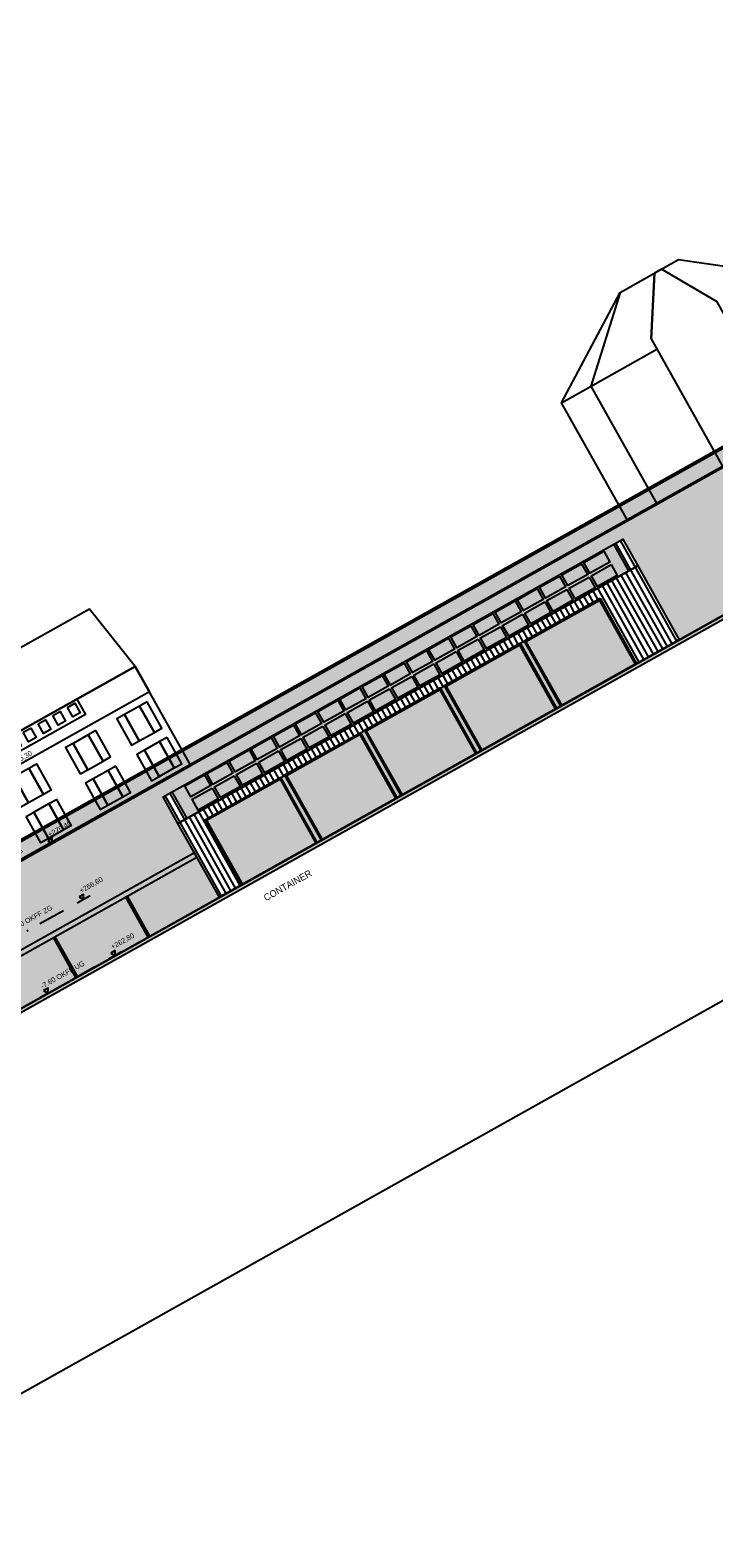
# Model space of a CAD drawing. Header units: metres. Extents: x -141 to 670, y -272 to 642.
# Tile 20 of 34: x 461 to 502, y -196 to -107. Entities that reach past the tile are written whole.
import ezdxf

# ---------------------------------------------------------------- set-up
doc = ezdxf.new("R2010")
doc.units = ezdxf.units.M
doc.header["$LTSCALE"] = 0.05
doc.linetypes.add('STRICHPUNKT2', pattern=[12.7, 6.35, -3.175, 0, -3.175])
for name, color, linetype in [('_Beschriftung', 8, 'Continuous'), ('_Text', 251, 'Continuous'), ('L_Building', 7, 'Continuous'), ('L_Furniture', 253, 'Continuous'), ('Line 0.05', 9, 'Continuous'), ('Line 0.10', 1, 'Continuous'), ('Line 0.15', 8, 'Continuous'), ('Linie 0.15', 8, 'Continuous'), ('Linie 0.25', 2, 'Continuous')]:
    doc.layers.add(name, color=color, linetype=linetype)
doc.layers.add('_Hilfe', color=40, linetype='Continuous', plot=False)
doc.layers.add('F_Gebäude', color=251, linetype='Continuous', transparency=0.5)
doc.layers.add('F_Schatten', color=250, linetype='Continuous', transparency=0.6)
doc.layers.add('H_Hatch', color=7, linetype='Continuous', true_color=0x919191)
doc.styles.add('Wettbewerb 1', font='QUAYBK_EURO.ttf')

# ---------------------------------------------------------------- blocks, each defined once
blk = doc.blocks.new('Gate_Lagers_Var2')
at = {"layer": 'H_Hatch', "transparency": 33554687}
blk.add_hatch(color=251, dxfattribs=at).paths.add_polyline_path([(0, 0), (0.08, 0), (0.08, 4.318), (5.07, 4.318), (5.07, 0), (5.15, 0), (5.15, 4.398), (0, 4.398)])
at = {"layer": 'H_Hatch', "transparency": 33554610}
blk.add_hatch(color=251, dxfattribs=at).paths.add_polyline_path([(5.07, 4.318), (0.08, 4.318), (0.08, 0), (5.07, 0)])
at = {"layer": 'Line 0.10'}
for points in [[(5.15, 4.398), (0, 4.398), (0, 0), (5.15, 0)], [(5.07, 4.318), (0.08, 4.318), (0.08, 0), (5.07, 0)]]:
    blk.add_lwpolyline(points, close=True, dxfattribs=at)
blk = doc.blocks.new('pv 3')
at = {"layer": 'F_Gebäude', "transparency": 33554687}
blk.add_hatch(color=169, dxfattribs=at).paths.add_polyline_path([(0.73, 1.348), (0, 1.348), (0, 0), (0.73, 0)])
at = {"layer": 'Linie 0.25', "color": 251}
blk.add_lwpolyline([(0, 1.348), (0.73, 1.348), (0.73, 0), (0, 0)], close=True, dxfattribs=at)
blk = doc.blocks.new('*U145')
at = {"rotation": 299.2604005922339}
blk.add_blockref('pv 3', (-0.766, -0.011), dxfattribs=at)
blk = doc.blocks.new('*U146')
at = {"layer": 'Line 0.10', "color": 0, "linetype": 'ByBlock', "lineweight": -2, "transparency": 16777216}
for p in [(23.115, 13.982), (21.806, 13.249), (23.555, 13.197), (20.498, 12.516), (22.246, 12.464), (17.881, 11.05), (19.189, 11.783), (19.629, 10.998), (20.938, 11.731), (16.572, 10.316), (18.321, 10.264), (15.263, 9.583), (17.012, 9.531), (13.955, 8.85), (15.703, 8.798), (11.338, 7.384), (12.646, 8.117), (14.395, 8.065), (10.029, 6.651), (11.777, 6.599), (13.086, 7.332), (8.72, 5.917), (10.469, 5.865), (7.412, 5.184), (9.16, 5.132), (6.103, 4.451), (7.852, 4.399), (3.486, 2.985), (4.795, 3.718), (5.234, 2.933), (6.543, 3.666), (2.177, 2.252), (3.926, 2.2), (0.869, 1.518), (2.617, 1.466), (-0.44, 0.785), (1.309, 0.733), (0, 0)]:
    blk.add_blockref('*U145', p, dxfattribs=at)
blk = doc.blocks.new('VELO_coupe')
for p, q in [((-1084, 329), (-751, 786)), ((-671, 292), (-1076, 313)), ((-747, 763), (-1064, 333)), ((-1064, 333), (-670, 325)), ((-1043, 385), (-1047, 385)), ((-1044, 216), (-708, 210)), ((-682, 406), (-1024, 386)), ((-667, 329), (-758, 825)), ((-650, 317), (-745, 142)), ((-635, 341), (-725, 825)), ((-724, 142), (-633, 308)), ((-235, 808), (-721, 808)), ((-227, 775), (-715, 775)), ((-687, 209), (-642, 208)), ((-633, 308), (-650, 317)), ((-205, 691), (-629, 338)), ((-608, 308), (-197, 658)), ((-550, 492), (-600, 399)), ((-584, 390), (-533, 483)), ((-533, 483), (-550, 492))]:
    blk.add_line(p, q)
for points in [[(-651, 946), (-690, 956), (-795, 954), (-864, 963), (-883, 942), (-867, 908), (-805, 877), (-762, 905), (-697, 916), (-635, 915), (-636, 932)], [(0, 0), (-920, 0), (-920, 712), (0, 712)], [(-38, 0), (-881, 0), (-881, 674), (-38, 674)], [(-700, 108), (-700, 142), (-783, 142), (-783, 108)], [(-142, 650), (-192, 842), (-242, 833), (-190, 635)]]:
    blk.add_lwpolyline(points, close=True)
for points in [[(-750, 825), (-765, 899)], [(-733, 825), (-748, 899)], [(-164, 950), (-208, 950), (-247, 936), (-225, 842)], [(-200, 842), (-209, 878), (-187, 924), (-164, 929)], [(-725, 825), (-758, 825)], [(-508, 467), (-508, 500), (-592, 500), (-592, 467), (-564, 467)], [(-542, 467), (-508, 467)], [(-10, 324), (-75, 425), (-117, 525), (-145, 637), (-145, 645), (-183, 633), (-150, 525), (-92, 417), (-18, 313)]]:
    blk.add_lwpolyline(points)
for centre, radius in [((-142, 942), 25), ((0, 308), 18.5)]:
    blk.add_circle(centre, radius)
for centre, radius, start, end in [((-1075, 317), 317, 56.54772, 356.35021), ((-1075, 317), 275, 56.9407, 356.25212), ((-1042, 301), 84.4, 93.36646, 268.8767), ((-1076, 323), 10, 143.95626, 266.99754), ((-1075, 317), 275, 2.29336, 53.72068), ((-1075, 317), 317, 1.8404, 53.70248), ((-642, 308), 100, 187.34008, 234.89767), ((-642, 308), 100, 112.85408, 169.55247), ((-642, 308), 100, 245.58493, 27.84964), ((-642, 308), 33.3, 254.06767, 221.5622), ((-642, 308), 100, 48.17323, 93.22186), ((0, 308), 308, 122.07305, 115.45624), ((0, 308), 267, 124.48112, 117.20941), ((0, 308), 33.3, 145.94812, 122.73523)]:
    blk.add_arc(centre, radius, start, end)
blk = doc.blocks.new('A$C3c538b1d')
at = {"layer": 'Line 0.15', "color": 251}
for points in [[(-57.224, 0), (-43.126, 0), (-43.126, 0.297), (-57.224, 0.297)], [(-52.829, 0), (-52.729, 0), (-52.729, -2.709), (-52.829, -2.709)], [(-47.946, 0), (-47.846, 0), (-47.846, -2.709), (-47.946, -2.709)], [(-6, 0), (0, 0), (0, 0.297), (-6, 0.297)], [(-5.086, 0), (-4.986, 0), (-4.986, -2.709), (-5.086, -2.709)]]:
    blk.add_lwpolyline(points, close=True, dxfattribs=at)
at = {"layer": 'L_Furniture', "transparency": 33554687, "xscale": 0.001044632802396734, "yscale": 0.001044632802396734, "zscale": 0.001044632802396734}
for p in [(-3.381, -2.709), (-1.03, -2.711)]:
    blk.add_blockref('VELO_coupe', p, dxfattribs=at)
blk = doc.blocks.new('gebäude a')
at = {"layer": 'Line 0.05'}
for points in [[(-8.946, -3.003), (-8.446, -3.003), (-8.446, -3.646), (-8.946, -3.646)], [(-7.948, -3.003), (-7.448, -3.003), (-7.448, -3.646), (-7.948, -3.646)], [(-6.95, -3.003), (-6.45, -3.003), (-6.45, -3.646), (-6.95, -3.646)], [(-5.952, -3.003), (-5.452, -3.003), (-5.452, -3.646), (-5.952, -3.646)], [(-4.955, -3.003), (-4.455, -3.003), (-4.455, -3.646), (-4.955, -3.646)], [(-3.957, -3.003), (-3.457, -3.003), (-3.457, -3.646), (-3.957, -3.646)], [(-12.711, -5.016), (-12.198, -5.016), (-12.198, -6.797), (-12.711, -6.797)], [(-12.198, -5.016), (-11.173, -5.016), (-11.173, -6.797), (-12.198, -6.797)], [(-11.173, -5.016), (-10.66, -5.016), (-10.66, -6.797), (-11.173, -6.797)], [(-9.237, -5.016), (-8.724, -5.016), (-8.724, -6.797), (-9.237, -6.797)], [(-8.724, -5.016), (-7.699, -5.016), (-7.699, -6.797), (-8.724, -6.797)], [(-7.699, -5.016), (-7.186, -5.016), (-7.186, -6.797), (-7.699, -6.797)], [(-4.708, -5.016), (-5.221, -5.016), (-5.221, -6.797), (-4.708, -6.797)], [(-3.683, -5.016), (-4.708, -5.016), (-4.708, -6.797), (-3.683, -6.797)], [(-3.17, -5.016), (-3.683, -5.016), (-3.683, -6.797), (-3.17, -6.797)], [(-1.234, -5.016), (-1.747, -5.016), (-1.747, -6.797), (-1.234, -6.797)], [(-0.209, -5.016), (-1.234, -5.016), (-1.234, -6.797), (-0.209, -6.797)], [(0.304, -5.016), (-0.209, -5.016), (-0.209, -6.797), (0.304, -6.797)], [(-12.711, -7.422), (-12.198, -7.422), (-12.198, -9.203), (-12.711, -9.203)], [(-12.198, -7.422), (-11.173, -7.422), (-11.173, -9.203), (-12.198, -9.203)], [(-11.173, -7.422), (-10.66, -7.422), (-10.66, -9.203), (-11.173, -9.203)], [(-9.237, -7.422), (-8.724, -7.422), (-8.724, -9.203), (-9.237, -9.203)], [(-8.724, -7.422), (-7.699, -7.422), (-7.699, -9.203), (-8.724, -9.203)], [(-7.699, -7.422), (-7.186, -7.422), (-7.186, -9.203), (-7.699, -9.203)], [(-4.708, -7.422), (-5.221, -7.422), (-5.221, -9.203), (-4.708, -9.203)], [(-3.683, -7.422), (-4.708, -7.422), (-4.708, -9.203), (-3.683, -9.203)], [(-3.17, -7.422), (-3.683, -7.422), (-3.683, -9.203), (-3.17, -9.203)], [(-1.234, -7.422), (-1.747, -7.422), (-1.747, -9.203), (-1.234, -9.203)], [(-0.209, -7.422), (-1.234, -7.422), (-1.234, -9.203), (-0.209, -9.203)], [(0.304, -7.422), (-0.209, -7.422), (-0.209, -9.203), (0.304, -9.203)]]:
    blk.add_lwpolyline(points, close=True, dxfattribs=at)
blk.add_ellipse((-13.786, -1.164), major_axis=(0, 0.184), ratio=0.627212, dxfattribs=at)
at = {"layer": 'Linie 0.15'}
for points in [[(-13.53, 1.429), (-14.625, -2.841), (-14.625, -9.56), (-13.116, -9.56), (-13.116, -2.841)], [(-13.116, -2.841), (0.709, -2.841), (0, 1.429), (-13.53, 1.429)], [(-13.116, -9.56), (0.709, -9.56), (0.709, -2.841), (-13.116, -2.841)], [(-13.116, -2.841), (0.709, -2.841), (0.709, -4.566), (-13.116, -4.566)], [(-9.167, -2.841), (-3.239, -2.841), (-3.239, -3.885), (-9.167, -3.885)]]:
    blk.add_lwpolyline(points, close=True, dxfattribs=at)
blk = doc.blocks.new('Höhenkoten')
at = {"layer": '_Beschriftung'}
for points in [[(-0.148, 12.6), (0.002, 12.34), (0.152, 12.6), (-0.148, 12.6)], [(4.388, 12.6), (4.538, 12.34), (4.688, 12.6), (4.388, 12.6)], [(4.98, 12.34), (4.096, 12.34)], [(-0.149, 7.859), (0.001, 7.599), (0.151, 7.859), (-0.149, 7.859)], [(4.978, 7.599), (4.095, 7.599)], [(4.386, 7.859), (4.536, 7.599), (4.686, 7.859), (4.386, 7.859)], [(-0.149, 4.06), (0.001, 3.8), (0.151, 4.06), (-0.149, 4.06)], [(4.978, 3.8), (4.095, 3.8)], [(4.386, 4.06), (4.536, 3.8), (4.686, 4.06), (4.386, 4.06)], [(-0.15, 0.26), (0, 0), (0.15, 0.26), (-0.15, 0.26)], [(4.386, 0.26), (4.536, 0), (4.686, 0.26), (4.386, 0.26)], [(4.977, 0), (4.094, 0)]]:
    blk.add_lwpolyline(points, dxfattribs=at)
at = {"layer": '_Beschriftung', "linetype": 'STRICHPUNKT2', "ltscale": 5}
for points in [[(3.172, 12.34), (-0.584, 12.34)], [(3.171, 7.6), (-0.585, 7.6)], [(3.171, 3.8), (-0.585, 3.8)], [(3.17, 0), (-0.586, 0)]]:
    blk.add_lwpolyline(points, dxfattribs=at)
at = {"layer": '_Beschriftung', "char_height": 0.3, "attachment_point": 1, "rotation": 359.99998, "style": 'Wettbewerb 1'}
for s, insert, width in [('+4.80 ATTIKA', (-0.162, 13.024), 3.69069), ('+275,30', (4.591, 13.024), 3.21197), ('+0.00 OKFF EG', (-0.163, 8.283), 3.69069), ('+270,40', (4.59, 8.283), 3.21197), ('-3.80 OKFF ZG', (-0.163, 4.484), 3.69069), ('+266,60', (4.59, 4.484), 3.21197), ('-7.60 OKFF UG', (-0.164, 0.684), 3.69069), ('+262,80', (4.589, 0.684), 3.21197)]:
    blk.add_mtext(s, dxfattribs=dict(at, insert=insert, width=width))
blk = doc.blocks.new('vila')
at = {"layer": 'Linie 0.15'}
for points in [[(-15.387, -8), (-15.387, 0), (-9.192, 4), (-13.402, 0), (-13.402, -8)], [(-9.192, 4), (-5.232, 4), (0, 0), (0, -8)], [(-4.467, -8), (-4.467, 0.7), (-6.383, 4), (-6.863, 4), (-8.935, 0.7), (-8.935, -8)], [(-8.935, 0.7), (-6.863, 4)], [(-15.387, 0), (-8.935, 0)], [(-4.467, 0), (0, 0)]]:
    blk.add_lwpolyline(points, dxfattribs=at)

msp = doc.modelspace()

# ---------------------------------------------------------------- hatches: boundary and pattern name
msp.add_hatch(color=256).paths.add_polyline_path([(303.18, -253.173), (583.289, -96.237), (583.39, -96.418), (303.281, -253.354)])
at = {"layer": 'F_Gebäude', "true_color": 0x727430, "transparency": 33554585}
h = msp.add_hatch(dxfattribs=at)
h.set_pattern_fill('CROSS', color=67, scale=0.01, style=0)
h.set_pattern_definition([(29.2604, (338.61412, -118.69446), (0.024360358, 0.086435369), [0.03175, -0.09525]), (119.2604, (338.63573, -118.70055), (-0.086435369, 0.024360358), [0.03175, -0.09525])])
h.paths.add_polyline_path([(470.485, -153.712), (469.602, -152.137), (495.688, -137.522), (496.57, -139.098)])
at = {"layer": 'F_Schatten'}
msp.add_hatch(color=256, dxfattribs=at).paths.add_polyline_path([(471.648, -153.835), (495.025, -140.739), (495.158, -140.975), (472.041, -153.921), (474.022, -157.457), (473.76, -157.604)])
at = {"layer": 'H_Hatch', "true_color": 0xc8c92d, "transparency": 33554610}
for points in [[(456.728, -157.172), (543.317, -108.66), (543.366, -108.747), (456.777, -157.26)], [(492.316, -147.206), (492.533, -147.084), (490.384, -143.247), (490.166, -143.369)], [(487.605, -149.846), (487.822, -149.724), (485.673, -145.886), (485.455, -146.008)], [(482.894, -152.485), (483.111, -152.363), (480.962, -148.526), (480.744, -148.648)], [(478.183, -155.124), (478.4, -155.002), (476.251, -151.165), (476.033, -151.287)]]:
    msp.add_hatch(color=52, dxfattribs=at).paths.add_polyline_path(points)
at = {"layer": 'H_Hatch', "true_color": 0xc7c8ca, "transparency": 33554483}
msp.add_hatch(color=9, dxfattribs=at).paths.add_polyline_path([(456.777, -157.26), (542.84, -109.042), (543.28, -109.827), (457.217, -158.045)])
at = {"layer": 'H_Hatch', "true_color": 0xa8a8a8, "transparency": 33554534}
h = msp.add_hatch(dxfattribs=at)
h.set_pattern_fill('AR-B816', color=253, scale=0.0025, style=0)
h.set_pattern_definition([(29.2604, (338.6141, -118.69446), (-0.2483, 0.4431829), []), (119.2604, (338.6141, -118.69446), (-0.691483, 0.1948829), [0.508, -0.508])])
h.paths.add_polyline_path([(547.096, -116.515), (543.381, -109.884), (457.255, -158.138), (457.897, -159.268), (457.068, -159.733), (459.561, -164.182), (459.517, -164.207), (460.104, -165.253), (472.403, -158.363), (469.079, -152.43), (496.211, -137.229), (499.535, -143.162), (511.018, -136.728), (509.694, -134.365), (504.459, -137.298), (504.314, -137.038), (509.549, -134.106), (508.18, -131.663), (532.042, -118.294), (534.88, -123.359)])
at = {"layer": 'H_Hatch', "true_color": 0xc7c8ca}
h = msp.add_hatch(dxfattribs=at)
h.set_pattern_fill('ANSI31', color=9, scale=0.1, angle=45, style=0)
h.set_pattern_definition([(119.2604, (314.17514, -75.0741), (-0.2769893, -0.15518753), [])])
h.paths.add_polyline_path([(476.033, -151.287), (476.251, -151.165), (476.25, -151.165), (480.743, -148.647), (480.744, -148.648), (480.962, -148.526), (480.961, -148.525), (481.528, -148.207), (485.455, -146.008), (485.455, -146.008), (485.673, -145.886), (485.672, -145.886), (486.458, -145.446), (486.458, -145.446), (490.166, -143.369), (490.166, -143.369), (490.384, -143.247), (490.951, -142.929), (490.95, -142.929), (494.876, -140.729), (497.026, -144.567), (499.535, -143.162), (497.091, -138.8), (496.211, -137.229), (495.688, -137.522), (496.567, -139.093), (470.482, -153.707), (469.602, -152.137), (469.079, -152.43), (472.403, -158.363), (473.689, -157.642), (471.539, -153.804)])

# ---------------------------------------------------------------- linework, layer by layer
at = {"layer": '_Hilfe'}
msp.add_lwpolyline([(310.899, -271.582), (592.866, -113.606), (555.656, -47.191), (273.689, -205.168)], close=True, dxfattribs=at)
at = {"layer": 'L_Building'}
for points in [[(391.538, -203.668), (536.781, -122.294)], [(496.567, -139.093), (495.687, -137.523)], [(469.602, -152.137), (470.482, -153.707)]]:
    msp.add_lwpolyline(points, dxfattribs=at)
for points in [[(469.959, -154.001), (469.079, -152.43), (496.211, -137.229), (497.091, -138.8)], [(472.403, -158.363), (469.959, -154.001), (497.091, -138.8), (499.535, -143.162)], [(471.54, -153.805), (494.877, -140.73), (497.027, -144.567), (473.689, -157.642)]]:
    msp.add_lwpolyline(points, close=True, dxfattribs=at)
at = {"layer": 'L_Furniture'}
for points in [[(456.777, -157.26), (543.366, -108.747), (543.317, -108.66), (456.728, -157.172)], [(457.217, -158.045), (543.806, -109.532), (543.855, -109.619), (457.266, -158.132)]]:
    msp.add_lwpolyline(points, close=True, dxfattribs=at)
at = {"layer": 'Line 0.05'}
msp.add_lwpolyline([(303.18, -253.173), (583.289, -96.237), (583.39, -96.418), (303.281, -253.354)], close=True, dxfattribs=at)

# ---------------------------------------------------------------- block references
for name, p, rotation in [('vila', (506.021, -121.646), 29.26040059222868), ('A$C3c538b1d', (508.702, -134.92), 29.2604005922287), ('gebäude a', (465.428, -142.601), 29.26040059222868), ('Höhenkoten', (462.289, -164.029), 29.2604005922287)]:
    msp.add_blockref(name, p, dxfattribs=dict(rotation=rotation))
at = {"layer": 'Line 0.10'}
msp.add_blockref('*U146', (471.564, -152.569), dxfattribs=at)
at = {"layer": 'Line 0.10', "rotation": 29.2604005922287}
for p in [(492.533, -147.084), (487.822, -149.724), (483.111, -152.363), (478.4, -155.002), (473.689, -157.642)]:
    msp.add_blockref('Gate_Lagers_Var2', p, dxfattribs=at)

# ---------------------------------------------------------------- texts
at = {"layer": '_Text', "insert": (474.958, -158.258), "char_height": 0.4, "width": 3.41039, "attachment_point": 1, "rotation": 29.2604, "style": 'Wettbewerb 1'}
msp.add_mtext('\\pxql;CONTAINER', dxfattribs=at)

doc.saveas('drawing.dxf')
